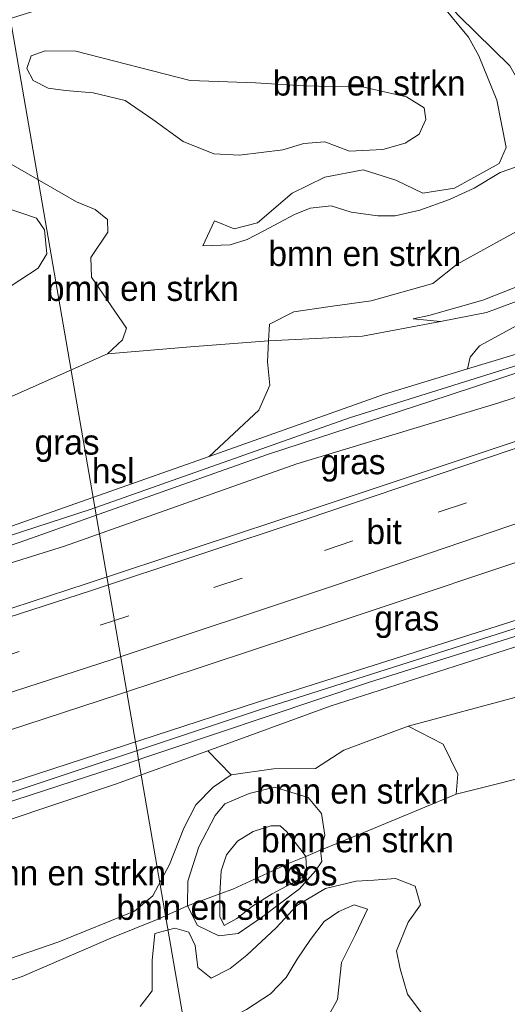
# Model space of a CAD drawing. Header units: millimetres. Extents: x 180000 to 190000, y 466229 to 468626.
# Tile 74 of 202: x 182909 to 182958, y 468155 to 468253. Entities that reach past the tile are written whole.
import ezdxf
from ezdxf.enums import TextEntityAlignment as Align

# ---------------------------------------------------------------- set-up
doc = ezdxf.new("R2010")
doc.units = ezdxf.units.MM
doc.linetypes.add('39strp', pattern=[12, 3, -9])
for name, color, linetype, lineweight in [('af-bs-rasterhekwerk', 8, 'hekwerk', 18), ('bp-b5-bomenstruiken', 93, 'Continuous', 18), ('bp-b5-bos', 93, 'Continuous', 18), ('bp-b5-grasland', 93, 'Continuous', 18), ('gw-bs-insteekwatergang', 93, 'Continuous', 18), ('gw-bs-kruinlijn', 93, 'Continuous', 18), ('gw-bs-teenlijn', 93, 'Continuous', 18), ('kl-bs-electriciteit hoogsp', 13, 'elechoog', 18), ('mk-bs-39streep 0.15', 8, '39strp', 18), ('mk-bs-streep 0.15', 8, 'Continuous', 18), ('og-b5-water', 153, 'Continuous', 18), ('vh-b5-verh_soort', 8, 'Continuous', 18)]:
    doc.layers.add(name, color=color, linetype=linetype, lineweight=lineweight)
doc.styles.add('rtw_iso', font='iso-rtw.shx')
doc.linetypes.add('elechoog', pattern='A,28,-5,[23,RTW.shx,S=1.25,R=0,X=0,Y=0],-5,[23,RTW.shx,S=1.25,R=0,X=0,Y=0],-5,[23,RTW.shx,S=1.25,R=0,X=0,Y=0],-5', length=48)
doc.linetypes.add('hekwerk', pattern='A,7,-1.5,[1,RTW.shx,S=0.75,R=0,X=0,Y=0],-1.5', length=10)

# ---------------------------------------------------------------- blocks, each defined once
blk = doc.blocks.new('dtbattr-r')
at = {"style": 'rtw_iso'}
blk.add_attdef('TAG', text='', height=2.5, dxfattribs=at).set_placement((0, 0), align=Align.MIDDLE_CENTER)
blk = doc.blocks.new('d33az_ACAD_1_FMEBLOCK15')
at = {"layer": 'bp-b5-grasland'}
for points in [[(92.65, 30.187, 39.111), (73.229, 22.865, 39.105), (55.839, 16.045, 39.233), (40.556, 10.487, 39.257), (14.685, 2.677, 39.256), (-16.22, -7.236, 39.364), (-28.503, -11.699, 39.24), (-37.751, -15.06, 39.147), (-60.613, -22.693, 39.155), (-81.996, -29.956, 39.133), (-98.698, -35.505, 39.113), (-104.518, -36.85, 39.142), (-105.358, -36.374, 39.182), (-105.657, -35.2, 39.168), (-105.473, -34.402, 39.139), (-104.268, -33.154, 39.13), (-78.887, -24.999, 39.047), (-54.319, -16.856, 39.055), (-23.512, -6.824, 39.083), (4.613, 2.091, 39.104), (36.113, 12.98, 39.061), (66.933, 23.599, 38.979), (75.455, 26.703, 38.983), (101.422, 36.407, 38.959)], [(94.823, 32.972, 38.85), (74.194, 25.61, 38.831), (54.323, 18.084, 38.905), (36.183, 11.824, 38.918), (11.659, 3.544, 38.873), (-23.205, -7.575, 38.938), (-53.056, -17.49, 38.898), (-81.768, -27.068, 38.854), (-102.337, -33.576, 38.853), (-103.753, -34.52, 38.853), (-103.576, -34.931, 38.853), (-102.837, -35.098, 38.865), (-86.676, -29.715, 38.877), (-60.788, -20.859, 38.871), (-37.663, -13.346, 38.947), (-12.376, -4.862, 38.954), (15.155, 3.793, 38.871), (38.78, 11.638, 38.87), (59.084, 18.768, 38.775), (82.705, 27.822, 38.772), (104.209, 35.027, 38.816)]]:
    blk.add_polyline3d(points, dxfattribs=at)
blk = doc.blocks.new('d33az_ACAD_1_FMEBLOCK83')
at = {"layer": 'bp-b5-bomenstruiken'}
for points in [[(4.376, 14.743, 38.885), (9.269, 12.782, 38.898), (14.878, 11.913, 38.885), (18.229, 11.253, 38.722), (19.903, 10.108, 38.641), (22.879, 7.154, 38.528), (23.451, 5.634, 38.491), (22.536, 5.143, 38.48), (19.537, 4.631, 38.429), (15.929, 4.24, 38.34), (11.94, 4.795, 38.373), (4.48, 7.698, 38.122), (1.198, 9.837, 38.013), (-1.442, 11.806, 38.003), (-3.882, 12.839, 38.13), (-5.896, 13.016, 38.221), (-8.106, 12.512, 38.182), (-10.135, 11.258, 38.108), (-11.549, 9.208, 38.124), (-10.72, 7.86, 38.157), (-8.744, 6.713, 38.203), (-8.036, 3.958, 38.345), (-9.218, 3.082, 38.376), (-11.768, 2.663, 38.344), (-14.027, 2.826, 38.273), (-15.692, 2.736, 38.218), (-17.405, 2.473, 38.153), (-18.6, 1.932, 38.093), (-19.573, 0.971, 38.084), (-19.7, -0.099, 38.108), (-17.635, -0.348, 38.154), (-14.609, -1.78, 38.754), (-11.891, -5.437, 38.886), (-10.635, -8.363, 38.762), (-9.345, -8.845, 38.88), (-7.178, -8.122, 38.914), (-3.328, -4.962, 39.041), (-0.317, -1.252, 38.932), (1.144, -0.657, 38.819), (3.004, -0.317, 38.749), (4.598, -0.581, 38.625), (9.289, -2.812, 38.684), (13.525, -2.977, 38.65), (16.576, -2.94, 38.447), (21.247, -1.495, 38.427), (23.185, -1.038, 38.38), (24.093, -1.353, 38.399), (24.554, -2.375, 38.305), (24.436, -3.938, 38.353), (23.53, -5.617, 38.279), (21.887, -10.931, 38.389), (21.359, -15.892, 38.448), (12.606, -17.349, 39.951), (9.679, -9.323, 40.097), (9.019, -8.526, 40.178), (3.113, -6.582, 40.033), (0.755, -6.074, 40.012), (-0.271, -6.423, 40.071), (-2.942, -8.644, 39.861), (-8.885, -12.878, 39.905), (-10.815, -13.279, 39.884), (-13.519, -13.089, 39.524), (-14.755, -11.633, 39.452), (-15.735, -9.511, 39.367), (-17.225, -6.872, 39.322), (-22.332, -1.897, 39.435), (-24.554, 0.563, 39.629), (-24.416, 2.377, 39.557), (-23.786, 3.67, 39.452), (-22.034, 5.725, 39.061), (-20.94, 6.986, 38.894), (-19.784, 7.547, 38.919), (-17.516, 7.861, 38.976), (-16.172, 8.708, 38.83), (-15.556, 9.851, 38.815), (-15.106, 11.171, 38.775), (-13.764, 12.685, 38.718), (-10.363, 15.185, 38.604), (-7.464, 16.481, 38.547), (-3.277, 17.349, 38.644), (1.661, 16.093, 38.827)], [(14.185, -10.575, 39.284), (14.652, -12.876, 39.221), (15.964, -10.902, 39.215), (17.611, -9.086, 39.239), (21.545, -5.845, 39.039), (21.718, -4.995, 38.928), (20.988, -4.13, 38.912), (19.455, -4.147, 39.046), (15.913, -5.045, 39.158), (13.53, -5.338, 39.106), (11.31, -5.733, 39.223), (12.328, -7.462, 39.267), (13.004, -8.907, 39.297)]]:
    blk.add_polyline3d(points, close=True, dxfattribs=at)
blk = doc.blocks.new('d33az_ACAD_1_FMEBLOCK120')
at = {"layer": 'bp-b5-bomenstruiken'}
for points in [[(34.948, 26.592, 39.789), (37.347, 23.684, 39.222), (38.395, 21.814, 39.092), (40.193, 17.389, 39.187), (41.147, 12.615, 39.575), (40.423, 11.027, 39.903), (35.962, 8.565, 39.767), (32.792, 8.044, 39.687), (30.075, 9.358, 39.593), (26.787, 10.38, 39.462), (22.971, 9.662, 39.42), (19.682, 8.037, 39.309), (16.215, 5.067, 39.481), (13.882, 4.482, 39.591), (11.91, 5.29, 39.623), (10.725, 2.783, 39.587), (13.452, 2.866, 39.598), (15.181, 3.399, 39.519), (16.831, 4.272, 39.573), (19.908, 5.898, 39.572), (21.483, 6.563, 39.623), (23.597, 6.791, 39.556), (25.606, 6.154, 39.585), (28.284, 5.776, 39.641), (30.014, 5.778, 39.728), (32.479, 6.344, 39.815), (35.458, 7.429, 39.778), (37.924, 8.562, 39.864), (40.537, 10.128, 40.041), (43.708, 11.216, 40.237)], [(46.388, -1.222, 39.576), (39.171, -3.907, 39.111), (34.545, -4.821, 38.767), (31.825, -4.553, 38.432), (33.364, -4.196, 38.409), (38.789, -2.679, 38.694), (45.087, -0.201, 39.105)], [(41.856, 4.037, 38.901), (36.221, 0.92, 38.612), (33.774, -1.006, 38.556), (27.593, -2.726, 38.708), (23.486, -3.321, 38.642), (19.843, -3.848, 38.671), (17.396, -5.069, 38.72), (17.312, -6.739, 38.838), (9.489, -7.364, 40.101), (1.178, -8.035, 42.171), (2.681, -6.635, 42.275), (3.074, -5.482, 42.286), (-0.436, -0.351, 41.85), (-0.494, 1.605, 41.738), (1.188, 4.133, 41.631), (1.172, 5.403, 41.498), (-0.054, 6.412, 41.307), (-1.945, 7.192, 41.142), (-8.733, 11.095, 40.067)], [(-11.297, 7.341, 40.39), (-5.962, 5.545, 40.815), (-5.142, 4.378, 41.023), (-4.911, 1.982, 41.167), (-5.771, 0.522, 41.497), (-11.333, -3.076, 41.774)]]:
    blk.add_polyline3d(points, dxfattribs=at)
blk.add_polyline3d([(8.761, 13.222, 37.887), (11.83, 11.982, 37.955), (14.4, 11.864, 37.999), (18.758, 12.393, 38.044), (20.848, 13.039, 38.16), (22.968, 13.195, 38.321), (25.412, 12.266, 38.496), (28.756, 12.437, 38.458), (30.996, 13.067, 38.444), (32.412, 13.964, 38.421), (33.086, 15.441, 38.401), (32.909, 16.603, 38.388), (31.15, 17.713, 38.361), (26.856, 18.682, 38.278), (20.83, 18.823, 37.92), (15.999, 19.121, 37.852), (9.468, 19.36, 37.943), (-2.009, 22.286, 37.742), (-5.072, 22.311, 37.783), (-6.468, 21.802, 37.752), (-6.925, 20.562, 37.718), (-6.294, 19.328, 37.749), (-4.79, 18.569, 37.807), (-3.033, 18.348, 37.948), (-0.257, 18.118, 37.933), (2.952, 17.346, 37.869), (5.711, 15.437, 37.811)], close=True, dxfattribs=at)
blk = doc.blocks.new('dtbattr-l')
at = {"style": 'rtw_iso'}
blk.add_attdef('TAG', (0, 0), '', height=2.5, dxfattribs=at)

msp = doc.modelspace()

# ---------------------------------------------------------------- linework, layer by layer
at = {"layer": 'af-bs-rasterhekwerk'}
for points in [[(182957.065, 468176.783, 40.186), (182961.012, 468177.786, 40.245), (182968.505, 468179.577, 40.657), (182976.696, 468181.404, 40.269), (182985.432, 468183.514, 41.226), (182988.57, 468184.188, 40.464), (182993.955, 468185.633, 41.595), (182998.872, 468186.742, 41.275), (183007.057, 468188.814, 40.918), (183014.504, 468190.682, 40.462), (183025.411, 468194.518, 40.172), (183044.689, 468201.767, 39.196)], [(182957.065, 468176.783, 40.186), (182953.183, 468175.797, 40.127), (182943.52, 468171.798, 40.574), (182939.606, 468170.189, 40.161)], [(182938.115, 468169.577, 40.004), (182939.606, 468170.189, 40.161)], [(182929.508, 468165.823, 39.961), (182930.81, 468166.305, 39.634), (182936.453, 468168.894, 39.828), (182938.115, 468169.577, 40.004)], [(182857.975, 468142.294, 39.672), (182867.065, 468144.875, 39.808), (182878.831, 468148.358, 40.541), (182882.518, 468149.434, 40.675), (182889.056, 468151.412, 41.935), (182893.842, 468152.671, 43.38), (182898.517, 468154.144, 43.712), (182905.604, 468156.208, 42.388), (182909.669, 468157.536, 41.734), (182918.567, 468161.377, 41.666), (182923.396, 468163.302, 40.696), (182926.258, 468164.62, 40.778), (182929.508, 468165.823, 39.961)]]:
    msp.add_polyline3d(points, dxfattribs=at)
at = {"layer": 'bp-b5-bomenstruiken'}
for points in [[(182960.777, 468239.212, 40.237), (182957.606, 468238.124, 40.041), (182954.993, 468236.558, 39.864), (182952.527, 468235.425, 39.778), (182949.548, 468234.34, 39.815), (182947.083, 468233.774, 39.728), (182945.353, 468233.772, 39.641), (182942.675, 468234.15, 39.585), (182940.666, 468234.787, 39.556), (182938.552, 468234.559, 39.623), (182936.977, 468233.894, 39.572), (182933.9, 468232.268, 39.573), (182932.25, 468231.395, 39.519), (182930.521, 468230.862, 39.598), (182927.794, 468230.779, 39.587), (182928.979, 468233.286, 39.623), (182930.951, 468232.478, 39.591), (182933.284, 468233.063, 39.481), (182936.751, 468236.033, 39.309), (182940.04, 468237.658, 39.42), (182943.856, 468238.376, 39.462), (182947.144, 468237.354, 39.593), (182949.861, 468236.04, 39.687), (182953.031, 468236.561, 39.767), (182957.492, 468239.023, 39.903), (182958.216, 468240.611, 39.575), (182957.262, 468245.385, 39.187), (182955.464, 468249.81, 39.092), (182954.416, 468251.68, 39.222), (182952.017, 468254.588, 39.789)], [(182953.475, 468253.783, 39.435), (182958.582, 468248.808, 39.322)], [(182908.336, 468239.091, 40.067), (182915.124, 468235.188, 41.142), (182917.015, 468234.408, 41.307), (182918.241, 468233.399, 41.498), (182918.257, 468232.129, 41.631), (182916.575, 468229.601, 41.738), (182916.633, 468227.645, 41.85), (182920.143, 468222.514, 42.286), (182919.75, 468221.361, 42.275), (182918.247, 468219.961, 42.171), (182906.838, 468214.886, 41.997)], [(182905.736, 468224.92, 41.774), (182911.298, 468228.518, 41.497), (182912.158, 468229.978, 41.167), (182911.927, 468232.374, 41.023), (182911.107, 468233.541, 40.815), (182905.772, 468235.337, 40.39)], [(182905.075, 468158.157, 41.661), (182913.374, 468161.022, 41.085), (182920.951, 468164.072, 41.05), (182922.785, 468165.607, 40.655), (182924.452, 468168.777, 40.129), (182925.874, 468172.399, 39.662), (182927.102, 468174.727, 39.594), (182928.83, 468176.511, 39.517), (182930.64, 468177.736, 39.486), (182934.885, 468178.336, 39.636), (182939.092, 468178.398, 39.887), (182941.935, 468180.223, 39.872), (182948.371, 468182.639, 39.861), (182951.875, 468180.822, 40.111), (182953.361, 468177.806, 40.128), (182953.183, 468175.797, 40.127), (182943.52, 468171.798, 40.574), (182939.606, 468170.189, 40.161), (182940.031, 468171.693, 40.071), (182939.681, 468173.86, 40.309), (182938.359, 468175.475, 39.911), (182934.993, 468176.504, 39.661), (182932.448, 468175.893, 39.618), (182929.985, 468174.828, 39.621), (182929.042, 468173.667, 39.666), (182927.405, 468170.541, 39.908), (182926.299, 468167.1, 40.223), (182926.258, 468164.62, 40.778), (182923.396, 468163.302, 40.696), (182918.567, 468161.377, 41.666), (182909.669, 468157.536, 41.734), (182905.604, 468156.208, 42.388)], [(182852.232, 468153.392, 39.169), (182855.787, 468155.432, 39.128), (182858.085, 468156.353, 39.113), (182874.787, 468161.902, 39.133), (182896.169, 468169.165, 39.155), (182919.032, 468176.798, 39.147), (182928.28, 468180.159, 39.24), (182930.64, 468177.736, 39.486), (182928.83, 468176.511, 39.517), (182927.102, 468174.727, 39.594), (182925.874, 468172.399, 39.662), (182924.452, 468168.777, 40.129), (182922.785, 468165.607, 40.655), (182920.951, 468164.072, 41.05), (182913.374, 468161.022, 41.085), (182905.075, 468158.157, 41.661), (182898.105, 468156.572, 42.964), (182894.455, 468155.187, 43.025), (182890.992, 468155.165, 42.697), (182887.47, 468155.421, 41.926), (182880.086, 468154.803, 41.005), (182870.255, 468153.27, 40.309)]]:
    msp.add_polyline3d(points, dxfattribs=at)
for points in [[(182949.481, 468241.96, 38.421), (182948.065, 468241.063, 38.444), (182945.825, 468240.433, 38.458), (182942.481, 468240.262, 38.496), (182940.037, 468241.191, 38.321), (182937.917, 468241.035, 38.16), (182935.827, 468240.389, 38.044), (182931.469, 468239.86, 37.999), (182928.899, 468239.978, 37.955), (182925.83, 468241.218, 37.887), (182922.78, 468243.433, 37.811), (182920.021, 468245.342, 37.869), (182916.812, 468246.114, 37.933), (182914.036, 468246.344, 37.948), (182912.279, 468246.565, 37.807), (182910.775, 468247.324, 37.749), (182910.144, 468248.558, 37.718), (182910.601, 468249.798, 37.752), (182911.997, 468250.307, 37.783), (182915.06, 468250.282, 37.742), (182926.537, 468247.356, 37.943), (182933.068, 468247.117, 37.852), (182937.899, 468246.819, 37.92), (182943.925, 468246.678, 38.278), (182948.219, 468245.709, 38.361), (182949.978, 468244.599, 38.388), (182950.155, 468243.437, 38.401)], [(182943.816, 468221.722, 38.515), (182934.381, 468221.257, 38.838), (182934.465, 468222.927, 38.72), (182936.912, 468224.148, 38.671), (182940.555, 468224.675, 38.642), (182944.662, 468225.27, 38.708), (182950.843, 468226.99, 38.556), (182953.29, 468228.916, 38.612), (182958.925, 468232.033, 38.901), (182967.426, 468236.295, 38.814), (182971.339, 468238.57, 38.674), (182974.827, 468239.852, 38.74), (182977.192, 468240.232, 38.844), (182978.806, 468239.908, 38.916), (182979.272, 468239.209, 38.934), (182979.402, 468237.788, 38.96), (182978.527, 468236.051, 38.89), (182977.282, 468234.547, 38.931), (182974.488, 468233.144, 38.935), (182962.156, 468227.795, 39.105), (182955.858, 468225.317, 38.694), (182950.433, 468223.8, 38.409), (182948.894, 468223.443, 38.432), (182951.614, 468223.175, 38.767)], [(182939.681, 468173.86, 40.309), (182940.031, 468171.693, 40.071), (182939.606, 468170.189, 40.161), (182938.115, 468169.577, 40.004), (182937.767, 468170.056, 39.677), (182936.231, 468172.026, 39.53), (182935.555, 468172.637, 39.272), (182934.595, 468172.629, 39.197), (182932.832, 468172.081, 39.059), (182931.266, 468171.114, 39.182), (182930.155, 468169.721, 39.288), (182929.628, 468168.11, 39.432), (182929.508, 468165.823, 39.961), (182926.258, 468164.62, 40.778), (182926.299, 468167.1, 40.223), (182927.405, 468170.541, 39.908), (182929.042, 468173.667, 39.666), (182929.985, 468174.828, 39.621), (182932.448, 468175.893, 39.618), (182934.993, 468176.504, 39.661), (182938.359, 468175.475, 39.911)], [(182930.81, 468166.305, 39.634), (182929.508, 468165.823, 39.961), (182929.628, 468168.11, 39.432), (182930.155, 468169.721, 39.288), (182931.266, 468171.114, 39.182), (182932.832, 468172.081, 39.059), (182934.595, 468172.629, 39.197), (182935.555, 468172.637, 39.272), (182936.231, 468172.026, 39.53), (182937.767, 468170.056, 39.677), (182938.115, 468169.577, 40.004), (182936.453, 468168.894, 39.828)]]:
    msp.add_polyline3d(points, close=True, dxfattribs=at)
at = {"layer": 'bp-b5-bos'}
for points in [[(182905.604, 468156.208, 42.388), (182909.669, 468157.536, 41.734), (182918.567, 468161.377, 41.666), (182923.396, 468163.302, 40.696), (182926.258, 468164.62, 40.778), (182927.25, 468162.656, 41.069), (182929.391, 468161.619, 41.183), (182931.323, 468161.853, 41.223), (182933.676, 468163.453, 41.079), (182937.496, 468166.329, 40.783), (182939.094, 468168.139, 40.566), (182939.711, 468169.073, 40.565), (182939.606, 468170.189, 40.161), (182943.52, 468171.798, 40.574), (182953.183, 468175.797, 40.127), (182957.065, 468176.783, 40.186), (182961.012, 468177.786, 40.245)], [(182950.09, 468153.389, 41.63), (182948.307, 468155.754, 41.325), (182947.561, 468158.288, 41.325), (182947.224, 468160.098, 41.327), (182948.368, 468162.987, 41.296), (182949.628, 468164.724, 41.291), (182949.088, 468166.585, 41.627), (182947.105, 468167.359, 41.3), (182944.93, 468167.176, 41.334), (182943.164, 468167.092, 40.737), (182940.086, 468166.367, 40.783), (182937.225, 468164.658, 40.842), (182935.137, 468162.401, 41.222), (182932.192, 468159.662, 41.389), (182930.535, 468158.328, 41.35), (182928.626, 468157.381, 41.298), (182927.298, 468158.444, 41.222), (182927.01, 468160.63, 41.176), (182926.389, 468161.972, 40.968), (182924.987, 468162.395, 40.808), (182922.99, 468161.851, 40.92), (182922.704, 468159.133, 41.336), (182922.715, 468156.09, 41.843), (182921.498, 468154.534, 41.961)], [(182921.498, 468154.534, 41.961), (182922.715, 468156.09, 41.843), (182922.704, 468159.133, 41.336), (182922.99, 468161.851, 40.92), (182924.987, 468162.395, 40.808), (182926.389, 468161.972, 40.968), (182927.01, 468160.63, 41.176), (182927.298, 468158.444, 41.222), (182928.626, 468157.381, 41.298), (182930.535, 468158.328, 41.35), (182932.192, 468159.662, 41.389), (182935.137, 468162.401, 41.222), (182937.225, 468164.658, 40.842), (182940.086, 468166.367, 40.783), (182943.164, 468167.092, 40.737), (182944.93, 468167.176, 41.334), (182947.105, 468167.359, 41.3), (182949.088, 468166.585, 41.627), (182949.628, 468164.724, 41.291), (182948.368, 468162.987, 41.296), (182947.224, 468160.098, 41.327), (182947.561, 468158.288, 41.325), (182948.307, 468155.754, 41.325), (182950.09, 468153.389, 41.63)], [(182932.187, 468154.234, 39.829), (182934.581, 468155.803, 39.93), (182936.162, 468157.449, 39.944), (182937.239, 468159.275, 40.005), (182938.576, 468161.256, 40.025), (182939.947, 468163.033, 39.958), (182941.413, 468164.042, 40.042), (182942.966, 468164.722, 40.085), (182944.286, 468164.273, 40.129), (182943.091, 468161.736, 40.157), (182941.711, 468158.95, 40.135), (182941.302, 468155.23, 40.092), (182940.127, 468153.127, 39.967)], [(182940.127, 468153.127, 39.967), (182941.302, 468155.23, 40.092), (182941.711, 468158.95, 40.135), (182943.091, 468161.736, 40.157), (182944.286, 468164.273, 40.129), (182942.966, 468164.722, 40.085), (182941.413, 468164.042, 40.042), (182939.947, 468163.033, 39.958), (182938.576, 468161.256, 40.025), (182937.239, 468159.275, 40.005), (182936.162, 468157.449, 39.944), (182934.581, 468155.803, 39.93), (182932.187, 468154.234, 39.829)]]:
    msp.add_polyline3d(points, dxfattribs=at)
for points in [[(182933.676, 468163.453, 41.079), (182931.323, 468161.853, 41.223), (182929.391, 468161.619, 41.183), (182927.25, 468162.656, 41.069), (182926.258, 468164.62, 40.778), (182929.508, 468165.823, 39.961), (182929.499, 468164.637, 40.327), (182929.506, 468163.54, 40.327), (182929.938, 468162.659, 40.335), (182931.186, 468163.349, 40.276), (182932.757, 468164.6, 40.285), (182934.735, 468165.835, 40.235), (182936.669, 468166.841, 40.223), (182938.236, 468167.715, 40.189), (182938.115, 468169.577, 40.004), (182939.606, 468170.189, 40.161), (182939.711, 468169.073, 40.565), (182939.094, 468168.139, 40.566), (182937.496, 468166.329, 40.783)], [(182931.186, 468163.349, 40.276), (182929.938, 468162.659, 40.335), (182929.506, 468163.54, 40.327), (182929.499, 468164.637, 40.327), (182929.508, 468165.823, 39.961), (182930.81, 468166.305, 39.634), (182936.453, 468168.894, 39.828), (182938.115, 468169.577, 40.004), (182938.236, 468167.715, 40.189), (182936.669, 468166.841, 40.223), (182934.735, 468165.835, 40.235), (182932.757, 468164.6, 40.285)]]:
    msp.add_polyline3d(points, close=True, dxfattribs=at)
at = {"layer": 'bp-b5-grasland'}
for points in [[(183053.31, 468252.901, 38.281), (183025.761, 468242.529, 38.26), (182995.416, 468231.156, 38.395), (182967.172, 468221.263, 38.513), (182942.502, 468213.52, 38.677), (182916.483, 468204.335, 38.615), (182893.257, 468196.781, 38.594), (182875.907, 468190.905, 38.547), (182875.596, 468190.594, 38.547), (182875.607, 468190.185, 38.548), (182876.236, 468189.977, 38.548), (182909.475, 468201.08, 38.553), (182934.285, 468209.868, 38.627), (182952.483, 468215.801, 38.602), (182968.819, 468221.175, 38.554), (182989.273, 468228.227, 38.531), (183012.187, 468236.41, 38.254), (183035.066, 468244.798, 38.236), (183062.518, 468255.561, 38.275)], [(183058.896, 468250.505, 38.801), (183035.247, 468241.94, 38.682), (183009.368, 468233.141, 38.712), (182983.706, 468223.6, 38.79), (182957.464, 468215.047, 38.855), (182937.211, 468208.915, 38.829), (182913.92, 468200.653, 38.859), (182892.515, 468193.974, 38.84), (182874.786, 468188.301, 38.757), (182873.829, 468188.451, 38.739), (182873.279, 468188.977, 38.682), (182873.115, 468189.858, 38.684), (182873.563, 468190.747, 38.73), (182879.175, 468192.908, 38.823), (182899.851, 468199.602, 38.877), (182928.414, 468209.671, 38.929), (182945.99, 468215.906, 38.83), (182954.33, 468218.429, 38.817), (182963.409, 468221.175, 38.803), (182985.456, 468229.243, 38.877), (182996.786, 468233.504, 38.641), (183003.85, 468236.16, 38.494), (183022.444, 468243.312, 38.528), (183044.824, 468252.566, 38.632)], [(182826.438, 468173.915, 38.558), (182845.346, 468181.717, 38.678), (182859.086, 468190.472, 38.694), (182879.122, 468198.544, 38.865), (182880.291, 468197.102, 38.859), (182882.184, 468196.936, 38.935), (182885.574, 468197.63, 38.948), (182899.851, 468199.602, 38.877), (182879.175, 468192.908, 38.823), (182873.563, 468190.747, 38.73), (182873.115, 468189.858, 38.684), (182873.279, 468188.977, 38.682), (182873.829, 468188.451, 38.739), (182874.786, 468188.301, 38.757), (182892.515, 468193.974, 38.84), (182913.92, 468200.653, 38.859), (182937.211, 468208.915, 38.829), (182957.464, 468215.047, 38.855), (182983.706, 468223.6, 38.79), (183009.368, 468233.141, 38.712), (183035.247, 468241.94, 38.682), (183058.896, 468250.505, 38.801)], [(183050.42, 468243.003, 39.014), (183028.197, 468235.025, 39.015), (183006.237, 468227.322, 39.048), (182983.166, 468219.416, 39.005), (182961.115, 468211.842, 38.979), (182938.761, 468204.359, 38.994), (182916.105, 468196.879, 39.015), (182894.022, 468189.682, 39.003), (182871.28, 468182.394, 38.999), (182848.945, 468175.309, 39.034), (182826.126, 468168.169, 38.977), (182803.731, 468161.42, 38.979), (182781.194, 468154.651, 38.972)], [(182807.674, 468150.683, 39.137), (182829.943, 468157.378, 39.136), (182852.554, 468164.374, 39.127), (182874.355, 468171.338, 39.215), (182897.166, 468178.559, 39.186), (182919.344, 468185.785, 39.184), (182941.577, 468193.141, 39.228), (182964.181, 468200.693, 39.211), (182987.025, 468208.46, 39.193), (183009.593, 468216.188, 39.199), (183031.409, 468223.88, 39.134), (183053.7, 468231.925, 39.13)], [(183058.204, 468228.265, 38.959), (183032.237, 468218.561, 38.983), (183023.716, 468215.457, 38.979), (182992.895, 468204.838, 39.061), (182961.396, 468193.949, 39.104), (182933.271, 468185.034, 39.083), (182902.464, 468175.002, 39.055), (182877.896, 468166.859, 39.047), (182852.515, 468158.704, 39.13), (182851.309, 468157.456, 39.139), (182851.126, 468156.658, 39.168), (182851.425, 468155.484, 39.182), (182849.468, 468155.691, 39.189), (182846.997, 468155.38, 39.092), (182843.162, 468154.404, 39.057)], [(182961.012, 468177.786, 40.245), (182957.065, 468176.783, 40.186), (182953.183, 468175.797, 40.127), (182953.361, 468177.806, 40.128), (182951.875, 468180.822, 40.111), (182948.371, 468182.639, 39.861), (182959.576, 468185.629, 39.74)]]:
    msp.add_polyline3d(points, dxfattribs=at)
for points in [[(182963.409, 468221.175, 38.803), (182954.33, 468218.429, 38.817), (182954.602, 468219.595, 38.806), (182955.525, 468220.748, 38.835), (182959.346, 468222.812, 39.288), (182964.49, 468225.297, 39.647), (182977.447, 468231.068, 39.378), (182988.112, 468236.466, 39.895), (182988.401, 468236.974, 39.895), (182988.413, 468238.331, 39.951), (182997.165, 468239.788, 38.448), (182997.906, 468237.809, 38.561), (182998.219, 468237.27, 38.601), (182998.023, 468236.405, 38.658), (182997.344, 468234.591, 38.788), (182996.786, 468233.504, 38.641), (182985.456, 468229.243, 38.877)], [(182945.99, 468215.906, 38.83), (182928.414, 468209.671, 38.929), (182933.413, 468214.305, 39.143), (182934.497, 468216.801, 39.134), (182934.275, 468219.153, 38.987), (182934.381, 468221.257, 38.838), (182943.816, 468221.722, 38.515), (182951.614, 468223.175, 38.767), (182956.24, 468224.089, 39.111), (182963.457, 468226.774, 39.576), (182973.555, 468230.662, 39.513), (182980.452, 468233.914, 39.637), (182983.84, 468235.861, 40.023), (182985.663, 468237.219, 40.358), (182988.413, 468238.331, 39.951), (182988.401, 468236.974, 39.895), (182988.112, 468236.466, 39.895), (182977.447, 468231.068, 39.378), (182964.49, 468225.297, 39.647), (182959.346, 468222.812, 39.288), (182955.525, 468220.748, 38.835), (182954.602, 468219.595, 38.806), (182954.33, 468218.429, 38.817)], [(182885.574, 468197.63, 38.948), (182882.184, 468196.936, 38.935), (182880.291, 468197.102, 38.859), (182879.122, 468198.544, 38.865), (182885.573, 468202.823, 39.781), (182893.838, 468208.482, 41.295), (182906.838, 468214.886, 41.997), (182918.247, 468219.961, 42.171), (182926.558, 468220.632, 40.101), (182934.381, 468221.257, 38.838), (182934.275, 468219.153, 38.987), (182934.497, 468216.801, 39.134), (182933.413, 468214.305, 39.143), (182928.414, 468209.671, 38.929), (182899.851, 468199.602, 38.877)], [(182934.885, 468178.336, 39.636), (182930.64, 468177.736, 39.486), (182928.28, 468180.159, 39.24), (182940.563, 468184.622, 39.364), (182971.467, 468194.535, 39.256), (182997.338, 468202.345, 39.257), (183012.621, 468207.903, 39.233), (183030.012, 468214.723, 39.105), (183022.469, 468210.966, 38.958), (183017.886, 468207.501, 39.24), (183015.033, 468204.844, 39.586), (183011.817, 468201.926, 39.973), (183008.292, 468199.874, 40.145), (183005.312, 468198.564, 40.172), (182994.995, 468195.319, 40.083), (182982.46, 468192.003, 39.694), (182971.911, 468189.569, 39.649), (182959.576, 468185.629, 39.74), (182948.371, 468182.639, 39.861), (182941.935, 468180.223, 39.872), (182939.092, 468178.398, 39.887)]]:
    msp.add_polyline3d(points, close=True, dxfattribs=at)
at = {"layer": 'gw-bs-insteekwatergang'}
for points in [[(183058.896, 468250.505, 38.801), (183035.247, 468241.94, 38.682), (183009.368, 468233.141, 38.712), (182983.706, 468223.6, 38.79), (182957.464, 468215.047, 38.855), (182937.211, 468208.915, 38.829), (182913.92, 468200.653, 38.859), (182892.515, 468193.974, 38.84), (182874.786, 468188.301, 38.757), (182873.829, 468188.451, 38.739), (182873.279, 468188.977, 38.682), (182873.115, 468189.858, 38.684), (182873.563, 468190.747, 38.73), (182879.175, 468192.908, 38.823), (182899.851, 468199.602, 38.877), (182928.414, 468209.671, 38.929), (182945.99, 468215.906, 38.83), (182954.33, 468218.429, 38.817), (182963.409, 468221.175, 38.803), (182985.456, 468229.243, 38.877), (182996.786, 468233.504, 38.641), (183003.85, 468236.16, 38.494), (183022.444, 468243.312, 38.528), (183044.824, 468252.566, 38.632)], [(182852.265, 468155.008, 39.142), (182851.425, 468155.484, 39.182), (182851.126, 468156.658, 39.168), (182851.309, 468157.456, 39.139), (182852.515, 468158.704, 39.13), (182877.896, 468166.859, 39.047), (182902.464, 468175.002, 39.055), (182933.271, 468185.034, 39.083), (182961.396, 468193.949, 39.104), (182992.895, 468204.838, 39.061), (183023.716, 468215.457, 38.979), (183032.237, 468218.561, 38.983), (183058.204, 468228.265, 38.959)], [(183049.433, 468222.045, 39.111), (183030.012, 468214.723, 39.105), (183012.621, 468207.903, 39.233), (182997.338, 468202.345, 39.257), (182971.467, 468194.535, 39.256), (182940.563, 468184.622, 39.364), (182928.28, 468180.159, 39.24), (182919.032, 468176.798, 39.147), (182896.169, 468169.165, 39.155), (182874.787, 468161.902, 39.133), (182858.085, 468156.353, 39.113), (182852.265, 468155.008, 39.142)]]:
    msp.add_polyline3d(points, dxfattribs=at)
at = {"layer": 'gw-bs-kruinlijn'}
for points in [[(182928.979, 468233.286, 39.623), (182930.951, 468232.478, 39.591), (182933.284, 468233.063, 39.481), (182936.751, 468236.033, 39.309), (182940.04, 468237.658, 39.42), (182943.856, 468238.376, 39.462), (182947.144, 468237.354, 39.593), (182949.861, 468236.04, 39.687), (182953.031, 468236.561, 39.767), (182957.492, 468239.023, 39.903), (182958.216, 468240.611, 39.575), (182957.262, 468245.385, 39.187), (182955.464, 468249.81, 39.092), (182954.416, 468251.68, 39.222), (182952.017, 468254.588, 39.789), (182947.016, 468256.938, 39.778), (182939.321, 468257.448, 39.776), (182927.016, 468255.107, 39.24), (182919.657, 468255.183, 38.914), (182911.958, 468254.611, 38.739), (182905.535, 468252.648, 38.734), (182902.716, 468250.791, 38.604), (182901.873, 468248.895, 38.496), (182904.725, 468245.614, 38.476)], [(182954.33, 468218.429, 38.817), (182954.602, 468219.595, 38.806), (182955.525, 468220.748, 38.835), (182959.346, 468222.812, 39.288), (182964.49, 468225.297, 39.647), (182977.447, 468231.068, 39.378), (182988.112, 468236.466, 39.895), (182988.401, 468236.974, 39.895), (182988.413, 468238.331, 39.951), (182985.486, 468246.357, 40.097), (182984.825, 468247.154, 40.178), (182978.919, 468249.098, 40.033), (182976.562, 468249.606, 40.012), (182975.536, 468249.257, 40.071), (182972.865, 468247.036, 39.861), (182966.922, 468242.802, 39.905), (182964.991, 468242.401, 39.884), (182962.288, 468242.591, 39.524), (182961.052, 468244.047, 39.452), (182960.072, 468246.169, 39.367), (182958.582, 468248.808, 39.322), (182953.475, 468253.783, 39.435)], [(182908.336, 468239.091, 40.067), (182915.124, 468235.188, 41.142), (182917.015, 468234.408, 41.307), (182918.241, 468233.399, 41.498), (182918.257, 468232.129, 41.631), (182916.575, 468229.601, 41.738), (182916.633, 468227.645, 41.85), (182920.143, 468222.514, 42.286), (182919.75, 468221.361, 42.275), (182918.247, 468219.961, 42.171), (182906.838, 468214.886, 41.997)], [(182927.794, 468230.779, 39.587), (182930.521, 468230.862, 39.598), (182932.25, 468231.395, 39.519), (182933.9, 468232.268, 39.573), (182936.977, 468233.894, 39.572), (182938.552, 468234.559, 39.623), (182940.666, 468234.787, 39.556), (182942.675, 468234.15, 39.585), (182945.353, 468233.772, 39.641), (182947.083, 468233.774, 39.728), (182949.548, 468234.34, 39.815), (182952.527, 468235.425, 39.778), (182954.993, 468236.558, 39.864), (182957.606, 468238.124, 40.041), (182960.777, 468239.212, 40.237)], [(182905.736, 468224.92, 41.774), (182911.298, 468228.518, 41.497), (182912.158, 468229.978, 41.167), (182911.927, 468232.374, 41.023), (182911.107, 468233.541, 40.815), (182905.772, 468235.337, 40.39)], [(182963.457, 468226.774, 39.576), (182956.24, 468224.089, 39.111), (182951.614, 468223.175, 38.767), (182948.894, 468223.443, 38.432)], [(183030.012, 468214.723, 39.105), (183022.469, 468210.966, 38.958), (183017.886, 468207.501, 39.24), (183015.033, 468204.844, 39.586), (183011.817, 468201.926, 39.973), (183008.292, 468199.874, 40.145), (183005.312, 468198.564, 40.172), (182994.995, 468195.319, 40.083), (182982.46, 468192.003, 39.694), (182971.911, 468189.569, 39.649), (182959.576, 468185.629, 39.74), (182948.371, 468182.639, 39.861), (182941.935, 468180.223, 39.872), (182939.092, 468178.398, 39.887)], [(182920.951, 468164.072, 41.05), (182922.785, 468165.607, 40.655), (182924.452, 468168.777, 40.129), (182925.874, 468172.399, 39.662), (182927.102, 468174.727, 39.594), (182928.83, 468176.511, 39.517), (182930.64, 468177.736, 39.486), (182934.885, 468178.336, 39.636), (182939.092, 468178.398, 39.887)], [(182934.993, 468176.504, 39.661), (182932.448, 468175.893, 39.618), (182929.985, 468174.828, 39.621), (182929.042, 468173.667, 39.666), (182927.405, 468170.541, 39.908), (182926.299, 468167.1, 40.223), (182926.258, 468164.62, 40.778), (182927.25, 468162.656, 41.069), (182929.391, 468161.619, 41.183), (182931.323, 468161.853, 41.223), (182933.676, 468163.453, 41.079), (182937.496, 468166.329, 40.783), (182939.094, 468168.139, 40.566), (182939.711, 468169.073, 40.565), (182939.606, 468170.189, 40.161), (182940.031, 468171.693, 40.071), (182939.681, 468173.86, 40.309), (182938.359, 468175.475, 39.911), (182934.993, 468176.504, 39.661)], [(182950.09, 468153.389, 41.63), (182948.307, 468155.754, 41.325), (182947.561, 468158.288, 41.325), (182947.224, 468160.098, 41.327), (182948.368, 468162.987, 41.296), (182949.628, 468164.724, 41.291), (182949.088, 468166.585, 41.627), (182947.105, 468167.359, 41.3), (182944.93, 468167.176, 41.334), (182943.164, 468167.092, 40.737), (182940.086, 468166.367, 40.783), (182937.225, 468164.658, 40.842), (182935.137, 468162.401, 41.222), (182932.192, 468159.662, 41.389), (182930.535, 468158.328, 41.35), (182928.626, 468157.381, 41.298), (182927.298, 468158.444, 41.222), (182927.01, 468160.63, 41.176), (182926.389, 468161.972, 40.968), (182924.987, 468162.395, 40.808), (182922.99, 468161.851, 40.92), (182922.704, 468159.133, 41.336), (182922.715, 468156.09, 41.843), (182921.498, 468154.534, 41.961)], [(182920.951, 468164.072, 41.05), (182913.374, 468161.022, 41.085), (182905.075, 468158.157, 41.661), (182898.105, 468156.572, 42.964), (182894.455, 468155.187, 43.025), (182890.992, 468155.165, 42.697), (182887.47, 468155.421, 41.926), (182880.086, 468154.803, 41.005), (182870.255, 468153.27, 40.309), (182861.253, 468152.315, 39.828), (182854.976, 468151.803, 39.531), (182849.799, 468151.681, 39.401)]]:
    msp.add_polyline3d(points, dxfattribs=at)
at = {"layer": 'gw-bs-teenlijn'}
for points in [[(182911.997, 468250.307, 37.783), (182910.601, 468249.798, 37.752), (182910.144, 468248.558, 37.718), (182910.775, 468247.324, 37.749), (182912.279, 468246.565, 37.807), (182914.036, 468246.344, 37.948), (182916.812, 468246.114, 37.933), (182920.021, 468245.342, 37.869), (182922.78, 468243.433, 37.811), (182925.83, 468241.218, 37.887), (182928.899, 468239.978, 37.955), (182931.469, 468239.86, 37.999), (182935.827, 468240.389, 38.044), (182937.917, 468241.035, 38.16), (182940.037, 468241.191, 38.321), (182942.481, 468240.262, 38.496), (182945.825, 468240.433, 38.458), (182948.065, 468241.063, 38.444), (182949.481, 468241.96, 38.421), (182950.155, 468243.437, 38.401), (182949.978, 468244.599, 38.388), (182948.219, 468245.709, 38.361), (182943.925, 468246.678, 38.278), (182937.899, 468246.819, 37.92), (182933.068, 468247.117, 37.852), (182926.537, 468247.356, 37.943), (182915.06, 468250.282, 37.742), (182911.997, 468250.307, 37.783)], [(182927.794, 468230.779, 39.587), (182928.979, 468233.286, 39.623)], [(182958.925, 468232.033, 38.901), (182953.29, 468228.916, 38.612), (182950.843, 468226.99, 38.556), (182944.662, 468225.27, 38.708), (182940.555, 468224.675, 38.642), (182936.912, 468224.148, 38.671), (182934.465, 468222.927, 38.72), (182934.381, 468221.257, 38.838), (182934.275, 468219.153, 38.987), (182934.497, 468216.801, 39.134), (182933.413, 468214.305, 39.143), (182928.414, 468209.671, 38.929)], [(182948.894, 468223.443, 38.432), (182950.433, 468223.8, 38.409), (182955.858, 468225.317, 38.694), (182962.156, 468227.795, 39.105)], [(182937.767, 468170.056, 39.677), (182936.231, 468172.026, 39.53), (182935.555, 468172.637, 39.272), (182934.595, 468172.629, 39.197), (182932.832, 468172.081, 39.059), (182931.266, 468171.114, 39.182), (182930.155, 468169.721, 39.288), (182929.628, 468168.11, 39.432), (182929.508, 468165.823, 39.961)], [(182937.767, 468170.056, 39.677), (182938.115, 468169.577, 40.004), (182938.236, 468167.715, 40.189), (182936.669, 468166.841, 40.223), (182934.735, 468165.835, 40.235), (182932.757, 468164.6, 40.285), (182931.186, 468163.349, 40.276), (182929.938, 468162.659, 40.335), (182929.506, 468163.54, 40.327), (182929.499, 468164.637, 40.327), (182929.508, 468165.823, 39.961)], [(182938.954, 468138.358, 40.117), (182936.921, 468142.718, 40.008), (182936.471, 468145.775, 40.065), (182937.501, 468148.443, 40.068), (182938.842, 468150.892, 40.057), (182940.127, 468153.127, 39.967), (182941.302, 468155.23, 40.092), (182941.711, 468158.95, 40.135), (182943.091, 468161.736, 40.157), (182944.286, 468164.273, 40.129), (182942.966, 468164.722, 40.085), (182941.413, 468164.042, 40.042), (182939.947, 468163.033, 39.958), (182938.576, 468161.256, 40.025), (182937.239, 468159.275, 40.005), (182936.162, 468157.449, 39.944), (182934.581, 468155.803, 39.93), (182932.187, 468154.234, 39.829), (182926.756, 468151.421, 39.885), (182922.989, 468149.146, 39.938)]]:
    msp.add_polyline3d(points, dxfattribs=at)
at = {"layer": 'kl-bs-electriciteit hoogsp'}
msp.add_polyline3d([(182931.969, 468117.863, 60.896), (182901.371, 468294.566, 60.925)], dxfattribs=at)
at = {"layer": 'mk-bs-39streep 0.15'}
msp.add_polyline3d([(182753.331, 468142.002, 39.042), (182759.859, 468143.896, 39.042), (182782.44, 468150.583, 39.111), (182805.064, 468157.334, 39.108), (182827.61, 468164.105, 39.117), (182850.169, 468171.172, 39.092), (182872.617, 468178.289, 39.109), (182895.111, 468185.489, 39.1), (182917.513, 468192.734, 39.084), (182940.001, 468200.226, 39.094), (182962.384, 468207.787, 39.074), (182984.777, 468215.387, 39.078), (183007.194, 468223.093, 39.085), (183029.441, 468230.955, 39.124), (183051.763, 468238.943, 39.183), (183074.026, 468246.956, 39.162), (183096.184, 468255.157, 39.17), (183112.435, 468260.989, 39.032)], dxfattribs=at)
at = {"layer": 'mk-bs-streep 0.15'}
for points in [[(182752.473, 468145.47, 38.996), (182758.389, 468147.208, 38.999), (182780.929, 468153.877, 39.072), (182804.048, 468160.758, 38.981), (182826.324, 468167.464, 39.001), (182848.965, 468174.53, 39.041), (182871.621, 468181.746, 39.037), (182894.221, 468188.967, 39.026), (182916.525, 468196.201, 39.047), (182938.267, 468203.41, 39.046), (182960.875, 468211.073, 39.018), (182983.729, 468218.833, 39.018), (183005.976, 468226.477, 39.071), (183028.463, 468234.417, 39.048), (183050.52, 468242.268, 39.033), (183073.235, 468250.484, 39.053), (183094.871, 468258.422, 39.038), (183111.454, 468264.543, 38.903)], [(182754.211, 468138.443, 38.98), (182760.742, 468140.347, 38.977), (182783.632, 468147.098, 39.006), (182806.248, 468153.883, 39.049), (182828.654, 468160.671, 39.062), (182850.968, 468167.596, 39.072), (182873.724, 468174.813, 39.108), (182896.715, 468182.179, 39.096), (182918.693, 468189.308, 39.122), (182941.087, 468196.771, 39.128), (182963.189, 468204.265, 39.156), (182985.575, 468211.854, 39.161), (183008.455, 468219.71, 39.136), (183030.503, 468227.477, 39.127), (183052.58, 468235.368, 39.136), (183074.819, 468243.365, 39.13), (183097.16, 468251.521, 39.104), (183113.395, 468257.516, 39.044)]]:
    msp.add_polyline3d(points, dxfattribs=at)
at = {"layer": 'og-b5-water'}
msp.add_polyline3d([(182909.475, 468201.08, 38.553), (182876.236, 468189.977, 38.548), (182875.607, 468190.185, 38.548), (182875.596, 468190.594, 38.547), (182875.907, 468190.905, 38.547), (182893.257, 468196.781, 38.594), (182916.483, 468204.335, 38.615), (182942.502, 468213.52, 38.677), (182967.172, 468221.263, 38.513), (182995.416, 468231.156, 38.395), (183025.761, 468242.529, 38.26), (183053.31, 468252.901, 38.281), (183080.696, 468263.313, 38.245), (183108.836, 468274.018, 38.166), (183109.159, 468272.848, 38.125), (183082.834, 468263.151, 38.29), (183062.518, 468255.561, 38.275), (183035.066, 468244.798, 38.236), (183012.187, 468236.41, 38.254), (182989.273, 468228.227, 38.531), (182968.819, 468221.175, 38.554), (182952.483, 468215.801, 38.602), (182934.285, 468209.868, 38.627)], close=True, dxfattribs=at)
msp.add_polyline3d([(183060.991, 468226.885, 38.816), (183039.487, 468219.68, 38.772), (183015.866, 468210.626, 38.775), (182995.562, 468203.496, 38.87), (182971.938, 468195.651, 38.871), (182944.406, 468186.996, 38.954), (182919.12, 468178.512, 38.947), (182895.994, 468170.999, 38.871), (182870.107, 468162.143, 38.877), (182853.946, 468156.76, 38.865), (182853.207, 468156.927, 38.853), (182853.03, 468157.338, 38.853), (182854.446, 468158.282, 38.853), (182875.015, 468164.79, 38.854), (182903.727, 468174.368, 38.898), (182933.578, 468184.283, 38.938), (182968.442, 468195.402, 38.873), (182992.965, 468203.682, 38.918), (183011.105, 468209.942, 38.905), (183030.977, 468217.468, 38.831), (183051.606, 468224.83, 38.85)], dxfattribs=at)
at = {"layer": 'vh-b5-verh_soort'}
for points in [[(182781.194, 468154.651, 38.972), (182803.731, 468161.42, 38.979), (182826.126, 468168.169, 38.977), (182848.945, 468175.309, 39.034), (182871.28, 468182.394, 38.999), (182894.022, 468189.682, 39.003), (182916.105, 468196.879, 39.015), (182938.761, 468204.359, 38.994), (182961.115, 468211.842, 38.979), (182983.166, 468219.416, 39.005), (183006.237, 468227.322, 39.048), (183028.197, 468235.025, 39.015), (183050.42, 468243.003, 39.014)], [(183053.7, 468231.925, 39.13), (183031.409, 468223.88, 39.134), (183009.593, 468216.188, 39.199), (182987.025, 468208.46, 39.193), (182964.181, 468200.693, 39.211), (182941.577, 468193.141, 39.228), (182919.344, 468185.785, 39.184), (182897.166, 468178.559, 39.186), (182874.355, 468171.338, 39.215), (182852.554, 468164.374, 39.127), (182829.943, 468157.378, 39.136), (182807.674, 468150.683, 39.137)]]:
    msp.add_polyline3d(points, dxfattribs=at)

# ---------------------------------------------------------------- block references
at = {"layer": 'bp-b5-bomenstruiken'}
for name, p in [('d33az_ACAD_1_FMEBLOCK83', (182975.806, 468255.68)), ('d33az_ACAD_1_FMEBLOCK120', (182917.069, 468227.996))]:
    msp.add_blockref(name, p, dxfattribs=at)
ref = msp.add_blockref('dtbattr-r', (182934.802, 468245.083, 38.053), dxfattribs=at)
ref.add_attrib('TAG', 'bmn en strkn', dxfattribs={"layer": '0', "height": 2.5, "style": 'rtw_iso'}).set_placement((182934.802, 468245.083, 38.053), align=Align.BOTTOM_LEFT)
ref = msp.add_blockref('dtbattr-r', (182934.372, 468227.996, 39.771), dxfattribs=at)
ref.add_attrib('TAG', 'bmn en strkn', dxfattribs={"layer": '0', "height": 2.5, "style": 'rtw_iso'}).set_placement((182934.372, 468227.996, 39.771), align=Align.BOTTOM_LEFT)
ref = msp.add_blockref('dtbattr-r', (182912.069, 468224.5, 41.101), dxfattribs=at)
ref.add_attrib('TAG', 'bmn en strkn', dxfattribs={"layer": '0', "height": 2.5, "style": 'rtw_iso'}).set_placement((182912.069, 468224.5, 41.101), align=Align.BOTTOM_LEFT)
ref = msp.add_blockref('dtbattr-r', (182933.144, 468174.119, 39.739), dxfattribs=at)
ref.add_attrib('TAG', 'bmn en strkn', dxfattribs={"layer": '0', "height": 2.5, "style": 'rtw_iso'}).set_placement((182933.144, 468174.119, 39.739), align=Align.BOTTOM_LEFT)
ref = msp.add_blockref('dtbattr-r', (182933.632, 468169.23, 39.505), dxfattribs=at)
ref.add_attrib('TAG', 'bmn en strkn', dxfattribs={"layer": '0', "height": 2.5, "style": 'rtw_iso'}).set_placement((182933.632, 468169.23, 39.505), align=Align.BOTTOM_LEFT)
ref = msp.add_blockref('dtbattr-r', (182904.783, 468165.92, 40.304), dxfattribs=at)
ref.add_attrib('TAG', 'bmn en strkn', dxfattribs={"layer": '0', "height": 2.5, "style": 'rtw_iso'}).set_placement((182904.783, 468165.92, 40.304), align=Align.BOTTOM_LEFT)
ref = msp.add_blockref('dtbattr-r', (182919.131, 468162.466, 40.29), dxfattribs=at)
ref.add_attrib('TAG', 'bmn en strkn', dxfattribs={"layer": '0', "height": 2.5, "style": 'rtw_iso'}).set_placement((182919.131, 468162.466, 40.29), align=Align.BOTTOM_LEFT)
at = {"layer": 'bp-b5-bos'}
ref = msp.add_blockref('dtbattr-r', (182932.792, 468166.118, 40.135), dxfattribs=at)
ref.add_attrib('TAG', 'bos', dxfattribs={"layer": '0', "height": 2.5, "style": 'rtw_iso'}).set_placement((182932.792, 468166.118, 40.135), align=Align.BOTTOM_LEFT)
ref = msp.add_blockref('dtbattr-r', (182935.9, 468165.904, 40.504), dxfattribs=at)
ref.add_attrib('TAG', 'bos', dxfattribs={"layer": '0', "height": 2.5, "style": 'rtw_iso'}).set_placement((182935.9, 468165.904, 40.504), align=Align.BOTTOM_LEFT)
at = {"layer": 'bp-b5-grasland'}
msp.add_blockref('d33az_ACAD_1_FMEBLOCK15', (182956.782, 468191.858), dxfattribs=at)
ref = msp.add_blockref('dtbattr-r', (182910.935, 468209.096, 39.657), dxfattribs=at)
ref.add_attrib('TAG', 'gras', dxfattribs={"layer": '0', "height": 2.5, "style": 'rtw_iso'}).set_placement((182910.935, 468209.096, 39.657), align=Align.BOTTOM_LEFT)
ref = msp.add_blockref('dtbattr-r', (182939.597, 468207.126, 38.801), dxfattribs=at)
ref.add_attrib('TAG', 'gras', dxfattribs={"layer": '0', "height": 2.5, "style": 'rtw_iso'}).set_placement((182939.597, 468207.126, 38.801), align=Align.BOTTOM_LEFT)
ref = msp.add_blockref('dtbattr-r', (182944.989, 468191.45, 39.279), dxfattribs=at)
ref.add_attrib('TAG', 'gras', dxfattribs={"layer": '0', "height": 2.5, "style": 'rtw_iso'}).set_placement((182944.989, 468191.45, 39.279), align=Align.BOTTOM_LEFT)
at = {"layer": 'kl-bs-electriciteit hoogsp'}
ref = msp.add_blockref('dtbattr-l', (182916.67, 468206.215, 60.91), dxfattribs=at)
ref.add_attrib('TAG', 'hsl', dxfattribs={"layer": '0', "height": 2.5, "style": 'rtw_iso'}).set_placement((182916.67, 468206.215, 60.91), align=Align.BOTTOM_LEFT)
at = {"layer": 'vh-b5-verh_soort'}
ref = msp.add_blockref('dtbattr-r', (182944.2, 468200.122, 39.064), dxfattribs=at)
ref.add_attrib('TAG', 'bit', dxfattribs={"layer": '0', "height": 2.5, "style": 'rtw_iso'}).set_placement((182944.2, 468200.122, 39.064), align=Align.BOTTOM_LEFT)

doc.saveas('drawing.dxf')
